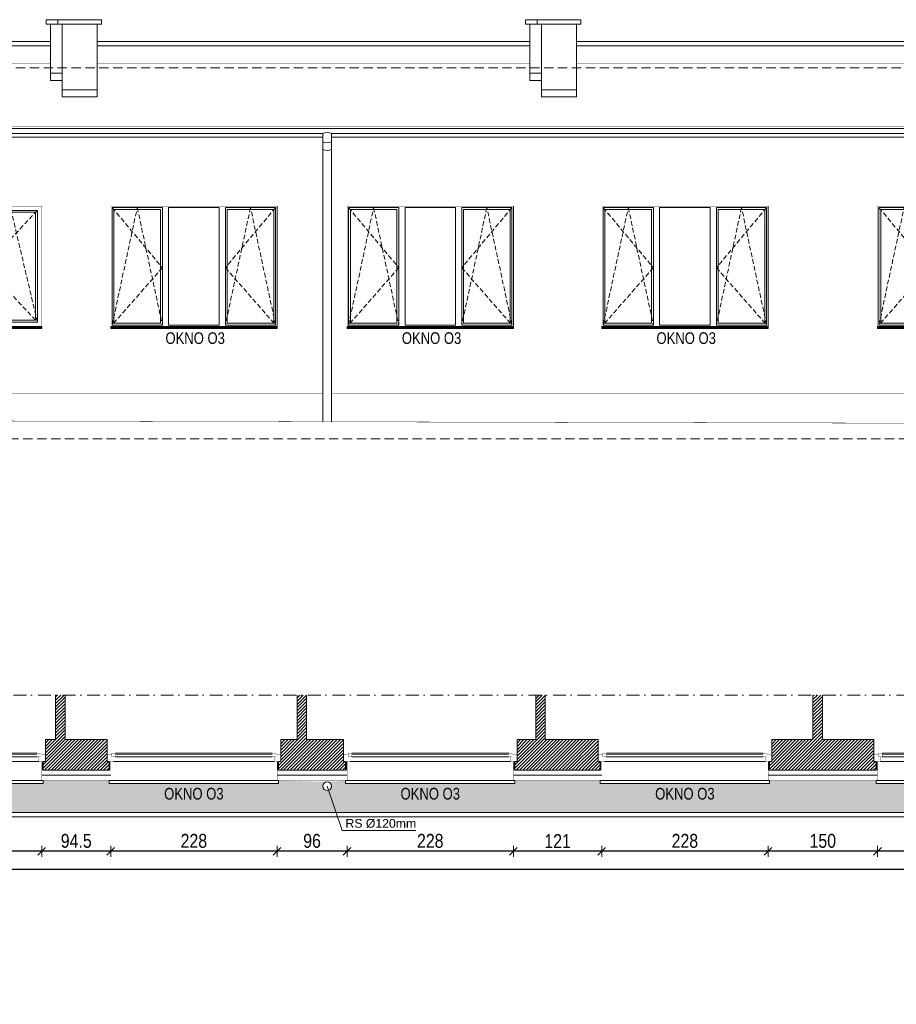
# Model space of a CAD drawing. Header units: millimetres. Extents: x 18880 to 99371, y -5529 to 27899.
# Tile 28 of 158: x 22471 to 23672, y 5982 to 7332. Entities that reach past the tile are written whole.
import ezdxf

# ---------------------------------------------------------------- set-up
doc = ezdxf.new("R2010")
doc.units = ezdxf.units.MM
doc.set_wipeout_variables(frame=1)
doc.linetypes.add('DASHED', pattern=[19.05, 12.7, -6.35])
doc.linetypes.add('Kropki i Kreski', pattern=[335.138881, 176.388884, -88.194442, 0, -70.555556])
for name, color, linetype, lineweight in [('AA_HATCH', 252, 'Continuous', 0), ('AA_IZOLACJA', 251, 'Continuous', 0), ('AA_OPIS', 2, 'Continuous', 0), ('AA_WIDOK', 254, 'Continuous', 0), ('AP wymiary', 40, 'Continuous', 0), ('K_SCIANY', 90, 'Continuous', 20)]:
    doc.layers.add(name, color=color, linetype=linetype, lineweight=lineweight)
doc.layers.add('Okna ArchiCADa', color=7, linetype='Continuous')
doc.styles.add('1', font='ARIALN.TTF')
doc.styles.add('ARIAL', font='arial.ttf')
doc.linetypes.add('STYROPIAN', pattern='A,0.000141,[1,styropian.shx,S=1,R=0,X=0,Y=0],-14.102004', length=14.102145)
doc.dimstyles.new('1_50', dxfattribs={"dimscale": 10, "dimtxt": 1.9, "dimasz": 0.005, "dimexe": 0, "dimexo": 0, "dimgap": 0.45, "dimtad": 1, "dimdec": 4, "dimrnd": 0.5, "dimdsep": 46, "dimtxsty": '1', "dimblk1": 'DIM01', "dimblk2": 'DIM01', "dimsah": 1, "dimcen": 2, "dimdle": 25, "dimse1": 1, "dimse2": 1, "dimclrd": 1, "dimclrt": 2, "dimadec": 0, "dimazin": 0, "dimtfac": 0.66665, "dimtdec": 4, "dimtix": 1, "dimtmove": 0, "dimatfit": 3, "dimldrblk": 'DIM01', "dimfxl": 0, "dimtolj": 1, "dimtzin": 0, "dimarcsym": 0})

# ---------------------------------------------------------------- blocks, each defined once
blk = doc.blocks.new('O1 rozwierane 12_80')
at = {"layer": 'AA_WIDOK', "color": 4}
blk.add_lwpolyline([(1585, 260), (1585, 300), (-1585, 300), (-1585, 260)], dxfattribs=at)
at = {"layer": 'AA_WIDOK', "linetype": 'DASHED', "ltscale": 0.5}
blk.add_lwpolyline([(1585, 260), (-1585, 260)], dxfattribs=at)
at = {"layer": 'AA_WIDOK', "color": 4, "const_width": 3}
for points in [[(-1615, -90), (-1615, 0)], [(1615, 0), (1615, -90)]]:
    blk.add_lwpolyline(points, dxfattribs=at)
at = {"color": 4}
blk.add_wipeout([(-1500, -115), (-1500, -65), (-1525, -65), (-1525, 0), (1525, 0), (1525, -65), (1500, -65), (1500, -115)], dxfattribs=at).dxf.layer = 'AA_WIDOK'
at = {"layer": 'AA_IZOLACJA', "linetype": 'STYROPIAN', "ltscale": 0.2}
for points in [[(-1575, 120), (-1575, 0)], [(1575, 120), (1575, 0)]]:
    blk.add_lwpolyline(points, dxfattribs=at)
at = {"layer": 'AA_WIDOK', "const_width": 3}
for points in [[(-1565, 260), (-1565, 0)], [(1565, 260), (1565, 0)]]:
    blk.add_lwpolyline(points, dxfattribs=at)
at = {"layer": 'AA_WIDOK', "color": 4, "const_width": 3}
for points in [[(-1615, 0), (-1525, 0)], [(-1525, 0), (-1525, -65)], [(1525, -65), (1525, 0)], [(1525, 0), (1615, 0)], [(-1550, -90), (-1615, -90)], [(-1525, -65), (-1550, -65)], [(-1550, -65), (-1550, -90)], [(-1550, -65), (-1500, -65)], [(-1550, -115), (-1550, -65)], [(-1500, -115), (-1550, -115)], [(-1500, -65), (-1500, -115)], [(1500, -80), (-1500, -80)], [(1500, -90), (-1500, -90)], [(1500, -100), (-1500, -100)], [(1500, -115), (1500, -65)], [(1500, -65), (1550, -65)], [(1550, -115), (1500, -115)], [(1550, -65), (1525, -65)], [(1550, -90), (1550, -65)], [(1550, -65), (1550, -115)], [(1615, -90), (1550, -90)]]:
    blk.add_lwpolyline(points, dxfattribs=at)
at = {"layer": 'AA_WIDOK', "color": 4}
for points in [[(-1525, 0), (1525, 0)], [(1500, -65), (-1500, -65)], [(1500, -115), (-1500, -115)], [(1500, -115), (-1500, -115)]]:
    blk.add_lwpolyline(points, dxfattribs=at)
blk = doc.blocks.new('O1 rozwierane 12_74')
at = {"layer": 'AA_WIDOK', "color": 4}
blk.add_lwpolyline([(1160, 260), (1160, 300), (-1160, 300), (-1160, 260)], dxfattribs=at)
at = {"layer": 'AA_WIDOK', "linetype": 'DASHED', "ltscale": 0.5}
blk.add_lwpolyline([(1160, 260), (-1160, 260)], dxfattribs=at)
at = {"layer": 'AA_WIDOK', "color": 4, "const_width": 3}
for points in [[(-1190, -90), (-1190, 0)], [(1190, 0), (1190, -90)]]:
    blk.add_lwpolyline(points, dxfattribs=at)
at = {"color": 4}
blk.add_wipeout([(-1075, -115), (-1075, -65), (-1100, -65), (-1100, 0), (1100, 0), (1100, -65), (1075, -65), (1075, -115)], dxfattribs=at).dxf.layer = 'AA_WIDOK'
at = {"layer": 'AA_IZOLACJA', "linetype": 'STYROPIAN', "ltscale": 0.2}
for points in [[(-1150, 120), (-1150, 0)], [(1150, 120), (1150, 0)]]:
    blk.add_lwpolyline(points, dxfattribs=at)
at = {"layer": 'AA_WIDOK', "const_width": 3}
for points in [[(-1140, 260), (-1140, 0)], [(1140, 260), (1140, 0)]]:
    blk.add_lwpolyline(points, dxfattribs=at)
at = {"layer": 'AA_WIDOK', "color": 4, "const_width": 3}
for points in [[(-1190, 0), (-1100, 0)], [(-1100, 0), (-1100, -65)], [(1100, -65), (1100, 0)], [(1100, 0), (1190, 0)], [(-1125, -90), (-1190, -90)], [(-1100, -65), (-1125, -65)], [(-1125, -65), (-1125, -90)], [(-1125, -65), (-1075, -65)], [(-1125, -115), (-1125, -65)], [(-1075, -115), (-1125, -115)], [(-1075, -65), (-1075, -115)], [(1075, -80), (-1075, -80)], [(1075, -90), (-1075, -90)], [(1075, -100), (-1075, -100)], [(1075, -115), (1075, -65)], [(1075, -65), (1125, -65)], [(1125, -115), (1075, -115)], [(1125, -65), (1100, -65)], [(1125, -90), (1125, -65)], [(1125, -65), (1125, -115)], [(1190, -90), (1125, -90)]]:
    blk.add_lwpolyline(points, dxfattribs=at)
at = {"layer": 'AA_WIDOK', "color": 4}
for points in [[(-1100, 0), (1100, 0)], [(1075, -65), (-1075, -65)], [(1075, -115), (-1075, -115)], [(1075, -115), (-1075, -115)]]:
    blk.add_lwpolyline(points, dxfattribs=at)
blk = doc.blocks.new('ZOL okno O2')
at = {"layer": 'AA_OPIS', "linetype": 'DASHED', "ltscale": 0.5}
for points in [[(22271.1, 7293.8), (22339.9, 7211.3), (22271.1, 7132.8), (22305.5, 7293.8), (22339.9, 7132.8)], [(22495.1, 7293.8), (22426.3, 7211.3), (22495.1, 7132.8), (22460.7, 7293.8), (22426.3, 7132.8)]]:
    blk.add_lwpolyline(points, dxfattribs=at)
at = {"layer": 'AA_WIDOK', "color": 255, "const_width": 0.3}
for points in [[(22269.1, 7130.8), (22269.1, 7295.8)], [(22269.1, 7295.8), (22497.1, 7295.8)], [(22497.1, 7295.8), (22497.1, 7130.8)]]:
    blk.add_lwpolyline(points, dxfattribs=at)
at = {"layer": 'AA_WIDOK'}
for points in [[(22271.1, 7132.8), (22271.1, 7293.8)], [(22271.1, 7293.8), (22339.9, 7293.8)], [(22273.6, 7135.3), (22273.6, 7291.3)], [(22273.6, 7291.3), (22337.4, 7291.3)], [(22337.4, 7291.3), (22337.4, 7135.3)], [(22339.9, 7293.8), (22339.9, 7132.8)], [(22348.5, 7132.8), (22348.5, 7293.8)], [(22348.5, 7293.8), (22417.7, 7293.8)], [(22417.7, 7293.8), (22417.7, 7132.8)], [(22426.3, 7132.8), (22426.3, 7293.8)], [(22426.3, 7293.8), (22495.1, 7293.8)], [(22428.8, 7135.3), (22428.8, 7291.3)], [(22428.8, 7291.3), (22492.6, 7291.3)], [(22492.6, 7291.3), (22492.6, 7135.3)], [(22495.1, 7293.8), (22495.1, 7132.8)], [(22497.1, 7295.8), (22497.1, 7130.2)], [(22339.9, 7132.8), (22271.1, 7132.8)], [(22337.4, 7135.3), (22273.6, 7135.3)], [(22417.7, 7132.8), (22348.5, 7132.8)], [(22495.1, 7132.8), (22426.3, 7132.8)], [(22492.6, 7135.3), (22428.8, 7135.3)], [(22497.1, 7130), (22497.1, 7130.2)]]:
    blk.add_lwpolyline(points, dxfattribs=at)
at = {"layer": 'AA_WIDOK', "color": 4}
for points in [[(22497.1, 7130.8), (22269.1, 7130.8)], [(22269.1, 7128.3), (22269.1, 7130.8)], [(22269.1, 7130.2), (22269.1, 7130)], [(22269.1, 7130), (22497.1, 7130)], [(22269.1, 7128.3), (22497.1, 7128.3)], [(22269.1, 7127.8), (22269.1, 7128.3)], [(22497.1, 7128.3), (22497.1, 7130.8)], [(22497.1, 7127.8), (22497.1, 7128.3)], [(22269.1, 7127.8), (22497.1, 7127.8)]]:
    blk.add_lwpolyline(points, dxfattribs=at)
at = {"layer": 'AA_OPIS', "insert": (22384.9, 7122.8), "char_height": 16, "width": 300, "attachment_point": 2, "style": 'ARIAL'}
blk.add_mtext('{\\W0.8;OKNO O3}', dxfattribs=at)
blk = doc.blocks.new('okno o1a')
at = {"layer": 'AA_OPIS', "linetype": 'DASHED', "ltscale": 0.5}
for points in [[(80, -6), (152, -82.5), (80, -159), (116, -6), (152, -159)], [(307, -6), (235, -82.5), (307, -159), (271, -6), (235, -159)]]:
    blk.add_lwpolyline(points, dxfattribs=at)
at = {"layer": 'AA_WIDOK', "color": 255, "const_width": 0.3}
for points in [[(0, -165.6), (0, 0)], [(0, 0), (313, 0)], [(313, 0), (313, -165.6)]]:
    blk.add_lwpolyline(points, dxfattribs=at)
at = {"layer": 'AA_WIDOK'}
for points in [[(6, -159), (6, -6)], [(6, -6), (71, -6)], [(71, -6), (71, -159)], [(80, -159), (80, -6)], [(80, -6), (152, -6)], [(82.5, -156.5), (82.5, -8.5)], [(82.5, -8.5), (149.5, -8.5)], [(149.5, -8.5), (149.5, -156.5)], [(152, -6), (152, -159)], [(161, -159), (161, -6)], [(161, -6), (226, -6)], [(226, -6), (226, -159)], [(235, -159), (235, -6)], [(235, -6), (307, -6)], [(237.5, -156.5), (237.5, -8.5)], [(237.5, -8.5), (304.5, -8.5)], [(304.5, -8.5), (304.5, -156.5)], [(307, -6), (307, -159)], [(71, -159), (6, -159)], [(152, -159), (80, -159)], [(149.5, -156.5), (82.5, -156.5)], [(226, -159), (161, -159)], [(307, -159), (235, -159)], [(304.5, -156.5), (237.5, -156.5)]]:
    blk.add_lwpolyline(points, dxfattribs=at)
at = {"layer": 'AA_WIDOK', "color": 4}
for points in [[(313, -165), (0, -165)], [(0, -165.6), (0, -165.8)], [(0, -165.8), (313, -165.8)], [(0, -167.5), (0, -165.8)], [(0, -167.5), (313, -167.5)], [(0, -168), (0, -167.5)], [(0, -168), (313, -168)], [(313, -165.8), (313, -165.6)], [(313, -167.5), (313, -165.8)], [(313, -168), (313, -167.5)]]:
    blk.add_lwpolyline(points, dxfattribs=at)
at = {"layer": 'AA_OPIS', "insert": (158.3, -173.1), "char_height": 16, "width": 300, "attachment_point": 2, "style": 'ARIAL'}
blk.add_mtext('{\\W0.8;OKNO O2}', dxfattribs=at)
blk = doc.blocks.new('DIM01')
at = {"color": 2}
blk.add_line((-106, -106), (106, 106), dxfattribs=at)
blk.add_line((0, -150), (0, 150))
blk = doc.blocks.new('*D673')
at = {"layer": 'AP wymiary', "color": 1, "lineweight": -2, "transparency": 16777216}
blk.add_line((23874.4, 6191.8), (23646.5, 6191.8), dxfattribs=at)
at = {"layer": 'Defpoints', "color": 0, "transparency": 16777216}
for p in [(23646.4, 6296), (23874.4, 6296), (23646.4, 6191.8)]:
    blk.add_point(p, dxfattribs=at)
at = {"layer": 'AP wymiary', "color": 1, "lineweight": -2, "transparency": 16777216, "xscale": 0.05, "yscale": 0.05, "zscale": 0.05, "rotation": 180}
blk.add_blockref('DIM01', (23646.4, 6191.8), dxfattribs=at)
at = {"layer": 'AP wymiary', "color": 1, "lineweight": -2, "transparency": 16777216, "xscale": 0.05, "yscale": 0.05, "zscale": 0.05}
blk.add_blockref('DIM01', (23874.4, 6191.8), dxfattribs=at)
at = {"layer": 'AP wymiary', "color": 2, "transparency": 16777216, "insert": (23760.4, 6206), "char_height": 19, "attachment_point": 5, "style": '1'}
blk.add_mtext('\\A1;228', dxfattribs=at)
blk = doc.blocks.new('*D674')
at = {"layer": 'AP wymiary', "color": 1, "lineweight": -2, "transparency": 16777216}
blk.add_line((23646.4, 6191.8), (23496.5, 6191.8), dxfattribs=at)
at = {"layer": 'Defpoints', "color": 0, "transparency": 16777216}
for p in [(23496.4, 6296), (23646.4, 6296), (23496.4, 6191.8)]:
    blk.add_point(p, dxfattribs=at)
at = {"layer": 'AP wymiary', "color": 1, "lineweight": -2, "transparency": 16777216, "xscale": 0.05, "yscale": 0.05, "zscale": 0.05, "rotation": 180}
blk.add_blockref('DIM01', (23496.4, 6191.8), dxfattribs=at)
at = {"layer": 'AP wymiary', "color": 1, "lineweight": -2, "transparency": 16777216, "xscale": 0.05, "yscale": 0.05, "zscale": 0.05}
blk.add_blockref('DIM01', (23646.4, 6191.8), dxfattribs=at)
at = {"layer": 'AP wymiary', "color": 2, "transparency": 16777216, "insert": (23571.4, 6206), "char_height": 19, "attachment_point": 5, "style": '1'}
blk.add_mtext('\\A1;150', dxfattribs=at)
blk = doc.blocks.new('*D675')
at = {"layer": 'AP wymiary', "color": 1, "lineweight": -2, "transparency": 16777216}
blk.add_line((23496.4, 6191.8), (23268.5, 6191.8), dxfattribs=at)
at = {"layer": 'Defpoints', "color": 0, "transparency": 16777216}
for p in [(23268.4, 6297.3), (23496.4, 6296), (23268.4, 6191.8)]:
    blk.add_point(p, dxfattribs=at)
at = {"layer": 'AP wymiary', "color": 1, "lineweight": -2, "transparency": 16777216, "xscale": 0.05, "yscale": 0.05, "zscale": 0.05, "rotation": 180}
blk.add_blockref('DIM01', (23268.4, 6191.8), dxfattribs=at)
at = {"layer": 'AP wymiary', "color": 1, "lineweight": -2, "transparency": 16777216, "xscale": 0.05, "yscale": 0.05, "zscale": 0.05}
blk.add_blockref('DIM01', (23496.4, 6191.8), dxfattribs=at)
at = {"layer": 'AP wymiary', "color": 2, "transparency": 16777216, "insert": (23382.4, 6206), "char_height": 19, "attachment_point": 5, "style": '1'}
blk.add_mtext('\\A1;228', dxfattribs=at)
blk = doc.blocks.new('*D676')
at = {"layer": 'AP wymiary', "color": 1, "lineweight": -2, "transparency": 16777216}
blk.add_line((23268.4, 6191.8), (23147.5, 6191.8), dxfattribs=at)
at = {"layer": 'Defpoints', "color": 0, "transparency": 16777216}
for p in [(23147.4, 6298.4), (23268.4, 6297.3), (23147.4, 6191.8)]:
    blk.add_point(p, dxfattribs=at)
at = {"layer": 'AP wymiary', "color": 1, "lineweight": -2, "transparency": 16777216, "xscale": 0.05, "yscale": 0.05, "zscale": 0.05, "rotation": 180}
blk.add_blockref('DIM01', (23147.4, 6191.8), dxfattribs=at)
at = {"layer": 'AP wymiary', "color": 1, "lineweight": -2, "transparency": 16777216, "xscale": 0.05, "yscale": 0.05, "zscale": 0.05}
blk.add_blockref('DIM01', (23268.4, 6191.8), dxfattribs=at)
at = {"layer": 'AP wymiary', "color": 2, "transparency": 16777216, "insert": (23207.9, 6205.8), "char_height": 19, "attachment_point": 5, "style": '1'}
blk.add_mtext('\\A1;121', dxfattribs=at)
blk = doc.blocks.new('*D677')
at = {"layer": 'AP wymiary', "color": 1, "lineweight": -2, "transparency": 16777216}
blk.add_line((23147.4, 6191.8), (22919.5, 6191.8), dxfattribs=at)
at = {"layer": 'Defpoints', "color": 0, "transparency": 16777216}
for p in [(22919.4, 6292.8), (23147.4, 6298.4), (22919.4, 6191.8)]:
    blk.add_point(p, dxfattribs=at)
at = {"layer": 'AP wymiary', "color": 1, "lineweight": -2, "transparency": 16777216, "xscale": 0.05, "yscale": 0.05, "zscale": 0.05, "rotation": 180}
blk.add_blockref('DIM01', (22919.4, 6191.8), dxfattribs=at)
at = {"layer": 'AP wymiary', "color": 1, "lineweight": -2, "transparency": 16777216, "xscale": 0.05, "yscale": 0.05, "zscale": 0.05}
blk.add_blockref('DIM01', (23147.4, 6191.8), dxfattribs=at)
at = {"layer": 'AP wymiary', "color": 2, "transparency": 16777216, "insert": (23033.4, 6206), "char_height": 19, "attachment_point": 5, "style": '1'}
blk.add_mtext('\\A1;228', dxfattribs=at)
blk = doc.blocks.new('*D678')
at = {"layer": 'AP wymiary', "color": 1, "lineweight": -2, "transparency": 16777216}
blk.add_line((22919.4, 6191.8), (22823.5, 6191.8), dxfattribs=at)
at = {"layer": 'Defpoints', "color": 0, "transparency": 16777216}
for p in [(22823.4, 6294.1), (22919.4, 6292.8), (22823.4, 6191.8)]:
    blk.add_point(p, dxfattribs=at)
at = {"layer": 'AP wymiary', "color": 1, "lineweight": -2, "transparency": 16777216, "xscale": 0.05, "yscale": 0.05, "zscale": 0.05, "rotation": 180}
blk.add_blockref('DIM01', (22823.4, 6191.8), dxfattribs=at)
at = {"layer": 'AP wymiary', "color": 1, "lineweight": -2, "transparency": 16777216, "xscale": 0.05, "yscale": 0.05, "zscale": 0.05}
blk.add_blockref('DIM01', (22919.4, 6191.8), dxfattribs=at)
at = {"layer": 'AP wymiary', "color": 2, "transparency": 16777216, "insert": (22871.4, 6206), "char_height": 19, "attachment_point": 5, "style": '1'}
blk.add_mtext('\\A1;96', dxfattribs=at)
blk = doc.blocks.new('*D679')
at = {"layer": 'AP wymiary', "color": 1, "lineweight": -2, "transparency": 16777216}
blk.add_line((22823.4, 6191.8), (22595.5, 6191.8), dxfattribs=at)
at = {"layer": 'Defpoints', "color": 0, "transparency": 16777216}
for p in [(22595.4, 6293.7), (22823.4, 6294.1), (22595.4, 6191.8)]:
    blk.add_point(p, dxfattribs=at)
at = {"layer": 'AP wymiary', "color": 1, "lineweight": -2, "transparency": 16777216, "xscale": 0.05, "yscale": 0.05, "zscale": 0.05, "rotation": 180}
blk.add_blockref('DIM01', (22595.4, 6191.8), dxfattribs=at)
at = {"layer": 'AP wymiary', "color": 1, "lineweight": -2, "transparency": 16777216, "xscale": 0.05, "yscale": 0.05, "zscale": 0.05}
blk.add_blockref('DIM01', (22823.4, 6191.8), dxfattribs=at)
at = {"layer": 'AP wymiary', "color": 2, "transparency": 16777216, "insert": (22709.4, 6206), "char_height": 19, "attachment_point": 5, "style": '1'}
blk.add_mtext('\\A1;228', dxfattribs=at)
blk = doc.blocks.new('*D680')
at = {"layer": 'AP wymiary', "color": 1, "lineweight": -2, "transparency": 16777216}
blk.add_line((22595.4, 6191.8), (22501, 6191.8), dxfattribs=at)
at = {"layer": 'Defpoints', "color": 0, "transparency": 16777216}
for p in [(22500.9, 6293.4), (22595.4, 6293.7), (22500.9, 6191.8)]:
    blk.add_point(p, dxfattribs=at)
at = {"layer": 'AP wymiary', "color": 1, "lineweight": -2, "transparency": 16777216, "xscale": 0.05, "yscale": 0.05, "zscale": 0.05, "rotation": 180}
blk.add_blockref('DIM01', (22500.9, 6191.8), dxfattribs=at)
at = {"layer": 'AP wymiary', "color": 1, "lineweight": -2, "transparency": 16777216, "xscale": 0.05, "yscale": 0.05, "zscale": 0.05}
blk.add_blockref('DIM01', (22595.4, 6191.8), dxfattribs=at)
at = {"layer": 'AP wymiary', "color": 2, "transparency": 16777216, "insert": (22548.2, 6206), "char_height": 19, "attachment_point": 5, "style": '1'}
blk.add_mtext('\\A1;94.5', dxfattribs=at)
blk = doc.blocks.new('*D681')
at = {"layer": 'AP wymiary', "color": 1, "lineweight": -2, "transparency": 16777216}
blk.add_line((22500.9, 6191.8), (22188, 6191.8), dxfattribs=at)
at = {"layer": 'Defpoints', "color": 0, "transparency": 16777216}
for p in [(22187.9, 6293.5), (22500.9, 6293.4), (22187.9, 6191.8)]:
    blk.add_point(p, dxfattribs=at)
at = {"layer": 'AP wymiary', "color": 1, "lineweight": -2, "transparency": 16777216, "xscale": 0.05, "yscale": 0.05, "zscale": 0.05, "rotation": 180}
blk.add_blockref('DIM01', (22187.9, 6191.8), dxfattribs=at)
at = {"layer": 'AP wymiary', "color": 1, "lineweight": -2, "transparency": 16777216, "xscale": 0.05, "yscale": 0.05, "zscale": 0.05}
blk.add_blockref('DIM01', (22500.9, 6191.8), dxfattribs=at)
at = {"layer": 'AP wymiary', "color": 2, "transparency": 16777216, "insert": (22344.4, 6206), "char_height": 19, "attachment_point": 5, "style": '1'}
blk.add_mtext('\\A1;313', dxfattribs=at)
blk = doc.blocks.new('*D698')
at = {"layer": 'AP wymiary', "color": 1, "lineweight": -2, "transparency": 16777216}
blk.add_line((19281, 6167.3), (24254.9, 6167.3), dxfattribs=at)
at = {"layer": 'Defpoints', "color": 0, "transparency": 16777216}
for p in [(24254.9, 6217.7), (19280.9, 6171.2), (24254.9, 6167.3)]:
    blk.add_point(p, dxfattribs=at)
at = {"layer": 'AP wymiary', "color": 1, "lineweight": -2, "transparency": 16777216, "xscale": 0.05, "yscale": 0.05, "zscale": 0.05, "rotation": 180}
blk.add_blockref('DIM01', (19280.9, 6167.3), dxfattribs=at)
at = {"layer": 'AP wymiary', "color": 1, "lineweight": -2, "transparency": 16777216, "xscale": 0.05, "yscale": 0.05, "zscale": 0.05}
blk.add_blockref('DIM01', (24254.9, 6167.3), dxfattribs=at)
at = {"layer": 'AP wymiary', "color": 2, "transparency": 16777216, "insert": (21767.9, 6181.5), "char_height": 19, "attachment_point": 5, "style": '1'}
blk.add_mtext('\\A1;4974', dxfattribs=at)

msp = doc.modelspace()

# ---------------------------------------------------------------- hatches: boundary and pattern name
at = {"layer": 'AA_HATCH'}
h = msp.add_hatch(dxfattribs=at)
h.set_pattern_fill('ANSI31', color=256)
h.set_pattern_definition([(45, (-97.541, 354.6473), (-2.24506403, 2.24506403), [])])
h.paths.add_polyline_path([(19266.93442, 6214.95839), (19266.93442, 6223.95839), (19254.93442, 6223.95839), (19254.93442, 6220.95839), (19245.93442, 6220.95839), (19238.93442, 6220.95839), (19238.93442, 6214.95839), (19160.57867, 6214.95839), (19160.57867, 6184.95839), (19238.93442, 6184.95839), (19238.93442, 6162.95839), (19245.93442, 6162.95839), (19254.93442, 6162.95839), (19254.93442, 6159.95839), (19266.93442, 6159.95839), (19266.93442, 6184.95839)])
h.paths.add_polyline_path([(19266.93442, 6602.95839), (19266.93442, 6608.95839), (19255.43442, 6608.95839), (19238.93442, 6608.95839), (19160.57867, 6608.95839), (19160.57867, 6592.95839), (19238.93442, 6592.95839), (19238.93442, 6300.95839), (19245.93442, 6300.95839), (19254.93442, 6300.95839), (19254.93442, 6302.95839), (19266.93442, 6302.95839), (19306.69925, 6302.95839), (19306.69925, 6344.95839), (19266.93442, 6344.95839), (19266.93442, 6583.95839), (19266.93442, 6595.95839)])
h.paths.add_polyline_path([(19602.93442, 6671.49702), (19560.93442, 6671.49702), (19560.93442, 6302.95839), (19614.93442, 6302.95839), (19614.93442, 6314.95839), (19611.93442, 6314.95839), (19611.93442, 6323.95839), (19611.93442, 6344.95839), (19602.93442, 6344.95839)])
h.paths.add_polyline_path([(20052.43442, 6344.95839), (20015.93442, 6344.95839), (20015.93442, 6406.09797), (19985.93442, 6406.09797), (19985.93442, 6344.95839), (19934.93442, 6344.95839), (19934.93442, 6323.95839), (19934.93442, 6314.95839), (19931.93442, 6314.95839), (19931.93442, 6302.95839), (20055.43442, 6302.95839), (20055.43442, 6314.95839), (20052.43442, 6314.95839), (20052.43442, 6323.95839)])
h.paths.add_polyline_path([(20378.93442, 6344.95839), (20330.93442, 6344.95839), (20330.93442, 6406.09797), (20317.93442, 6406.09797), (20317.93442, 6344.95839), (20290.43442, 6344.95839), (20290.43442, 6323.95839), (20290.43442, 6314.95839), (20287.43442, 6314.95839), (20287.43442, 6302.95839), (20381.93442, 6302.95839), (20381.93442, 6314.95839), (20378.93442, 6314.95839), (20378.93442, 6323.95839)])
h.paths.add_polyline_path([(20740.93442, 6344.95839), (20732.93442, 6344.95839), (20732.93442, 6406.09797), (20719.93442, 6406.09797), (20719.93442, 6344.95839), (20701.93442, 6344.95839), (20701.93442, 6323.95839), (20701.93442, 6314.95839), (20698.93442, 6314.95839), (20698.93442, 6302.95839), (20743.93442, 6302.95839), (20743.93442, 6314.95839), (20740.93442, 6314.95839), (20740.93442, 6323.95839)])
h.paths.add_polyline_path([(21154.93442, 6323.95839), (21154.93442, 6344.95839), (21138.93442, 6344.95839), (21138.93442, 6406.09797), (21125.93442, 6406.09797), (21125.93442, 6344.95839), (21063.93442, 6344.95839), (21063.93442, 6323.95839), (21063.93442, 6314.95839), (21060.93442, 6314.95839), (21060.93442, 6302.95839), (21157.93442, 6302.95839), (21157.93442, 6314.95839), (21154.93442, 6314.95839)])
h.paths.add_polyline_path([(21713.93442, 6314.95839), (21710.93442, 6314.95839), (21710.93442, 6323.95839), (21710.93442, 6344.95839), (21563.93442, 6344.95839), (21563.93442, 6406.09797), (21536.93442, 6406.09797), (21536.93442, 6344.95839), (21477.93442, 6344.95839), (21477.93442, 6323.95839), (21477.93442, 6314.95839), (21474.93442, 6314.95839), (21474.93442, 6302.95839), (21713.93442, 6302.95839)])
h.paths.add_polyline_path([(22182.93442, 6323.95839), (22182.93442, 6344.95839), (22126.93442, 6344.95839), (22126.93442, 6406.09797), (22113.93442, 6406.09797), (22113.93442, 6344.95839), (22094.93442, 6344.95839), (22094.93442, 6323.95839), (22094.93442, 6314.95839), (22091.93442, 6314.95839), (22091.93442, 6302.95839), (22185.93442, 6302.95839), (22185.93442, 6314.95839), (22182.93442, 6314.95839)])
h.paths.add_polyline_path([(22590.43442, 6323.95839), (22590.43442, 6344.95839), (22532.93442, 6344.95839), (22532.93442, 6406.09797), (22519.93442, 6406.09797), (22519.93442, 6344.95839), (22505.93442, 6344.95839), (22505.93442, 6323.95839), (22505.93442, 6314.95839), (22502.93442, 6314.95839), (22502.93442, 6302.95839), (22593.43442, 6302.95839), (22593.43442, 6314.95839), (22590.43442, 6314.95839)])
h.paths.add_polyline_path([(22914.43442, 6344.95839), (22863.93442, 6344.95839), (22863.93442, 6406.09797), (22850.93442, 6406.09797), (22850.93442, 6344.95839), (22828.43442, 6344.95839), (22828.43442, 6323.95839), (22828.43442, 6314.95839), (22825.43442, 6314.95839), (22825.43442, 6302.95839), (22917.43442, 6302.95839), (22917.43442, 6314.95839), (22914.43442, 6314.95839), (22914.43442, 6323.95839)])
h.paths.add_polyline_path([(23263.43442, 6323.95839), (23263.43442, 6344.95839), (23190.93442, 6344.95839), (23190.93442, 6406.09797), (23177.93442, 6406.09797), (23177.93442, 6344.95839), (23152.43442, 6344.95839), (23152.43442, 6323.95839), (23152.43442, 6314.95839), (23149.43442, 6314.95839), (23149.43442, 6302.95839), (23266.43442, 6302.95839), (23266.43442, 6314.95839), (23263.43442, 6314.95839)])
h.paths.add_polyline_path([(23641.43442, 6323.95839), (23641.43442, 6344.95839), (23570.93442, 6344.95839), (23570.93442, 6406.09797), (23557.93442, 6406.09797), (23557.93442, 6344.95839), (23501.43442, 6344.95839), (23501.43442, 6323.95839), (23501.43442, 6314.95839), (23498.43442, 6314.95839), (23498.43442, 6302.95839), (23644.43442, 6302.95839), (23644.43442, 6314.95839), (23641.43442, 6314.95839)])

# ---------------------------------------------------------------- linework, layer by layer
for points in [[(19833.42438, 6244.95839), (24210.93442, 6244.95839), (24210.93442, 6158.67273)], [(19834.90747, 6238.95839), (24204.93442, 6238.95839), (24204.93442, 6158.67273)]]:
    msp.add_lwpolyline(points, dxfattribs=at)
at = {"layer": 'AA_WIDOK'}
for points in [[(22522.93442, 7326.04582), (22506.93442, 7326.04582), (22506.93442, 7332.04582), (22522.93442, 7332.04582)], [(22522.93442, 7326.04582), (22582.93442, 7326.04582), (22582.93442, 7332.04582), (22522.93442, 7332.04582)], [(23179.93442, 7326.04582), (23163.93442, 7326.04582), (23163.93442, 7332.04582), (23179.93442, 7332.04582)], [(23179.93442, 7326.04582), (23239.93442, 7326.04582), (23239.93442, 7332.04582), (23179.93442, 7332.04582)]]:
    msp.add_lwpolyline(points, close=True, dxfattribs=at)
for points in [[(22512.93442, 7248.76045), (22512.93442, 7326.04582)], [(22528.93442, 7226.08305), (22528.93442, 7326.04582)], [(22576.93442, 7226.08305), (22576.93442, 7326.04582)], [(23169.93442, 7248.76045), (23169.93442, 7326.04582)], [(23185.93442, 7226.08305), (23185.93442, 7326.04582)], [(23233.93442, 7226.08305), (23233.93442, 7326.04582)], [(22512.93442, 7258.76045), (22528.93442, 7258.76045)], [(23169.93442, 7258.76045), (23185.93442, 7258.76045)], [(22512.93442, 7248.76045), (22528.93442, 7248.76045)], [(23169.93442, 7248.76045), (23185.93442, 7248.76045)], [(22576.93442, 7236.08305), (22528.93442, 7236.08305)], [(22576.93442, 7226.08305), (22528.93442, 7226.08305)], [(23233.93442, 7236.08305), (23185.93442, 7236.08305)], [(23233.93442, 7226.08305), (23185.93442, 7226.08305)], [(21610.55122, 7171.09847), (22886.07079, 7171.09847)], [(22886.07079, 7171.00277), (22507.93038, 7171.00277)], [(22898.07079, 7171.09847), (24202.10121, 7171.09847)], [(24202.10121, 7171.00277), (22898.07079, 7171.00277)]]:
    msp.add_lwpolyline(points, dxfattribs=at)
at = {"layer": 'AA_WIDOK', "color": 4}
for points in [[(21633.93442, 7302.01777), (22512.93442, 7302.01777)], [(22512.93442, 7296.01777), (21633.93442, 7296.01777)], [(22576.93442, 7302.01777), (23169.93442, 7302.01777)], [(23169.93442, 7296.01777), (22576.93442, 7296.01777)], [(23233.93442, 7302.01777), (23891.93442, 7302.01777)], [(23891.93442, 7296.01777), (23233.93442, 7296.01777)], [(24241.38181, 7183.01777), (19301.93442, 7183.01777)], [(22886.07079, 7176.01777), (21610.55122, 7176.01777)], [(22886.07079, 7176.01777), (22886.07079, 6780.75608)], [(24202.10121, 7176.01777), (22898.07079, 7176.01777)], [(22898.07079, 7176.01777), (22898.07079, 6780.72719)]]:
    msp.add_lwpolyline(points, dxfattribs=at)
at = {"layer": 'AA_WIDOK', "color": 8, "linetype": 'DASHED'}
for points in [[(24268.93442, 7276.01777), (24268.93442, 7266.01777), (19159.74106, 7266.01777)], [(19560.93442, 6788.75031), (19560.93442, 6757.45538), (24256.93442, 6757.41944)]]:
    msp.add_lwpolyline(points, dxfattribs=at)
at = {"layer": 'AA_WIDOK', "color": 9, "const_width": 0.3}
for points in [[(22512.93442, 7272.01777), (21633.93442, 7272.01777)], [(23169.93442, 7272.01777), (22576.93442, 7272.01777)], [(23891.93442, 7272.01777), (23233.93442, 7272.01777)], [(21563.93442, 7207.31238), (24235.93442, 7207.31238)], [(19287.73824, 7186.06569), (24240.06073, 7186.06569)]]:
    msp.add_lwpolyline(points, dxfattribs=at)
at = {"layer": 'AA_WIDOK', "color": 4}
for points in [[(22898.07079, 7176.01777, 0.2262302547), (22886.07079, 7176.01777, -1)], [(22898.07079, 7164.68356, -0.2262302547), (22886.07079, 7164.68356, 1)], [(22898.07079, 7154.00441, -0.2262302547), (22886.07079, 7154.00441, 1)]]:
    msp.add_lwpolyline(points, format="xyb", dxfattribs=at)
at = {"layer": 'AA_WIDOK', "const_width": 0.5}
for points in [[(22886.07079, 6818.95538), (21610.55122, 6818.95538)], [(24202.10121, 6818.95538), (22898.07079, 6818.95538)]]:
    msp.add_lwpolyline(points, dxfattribs=at)
at = {"layer": 'AA_WIDOK', "color": 3, "const_width": 0.5}
msp.add_lwpolyline([(19565.86693, 6788.75031), (24256.93442, 6777.45538)], dxfattribs=at)
at = {"layer": 'AA_WIDOK', "color": 4}
msp.add_circle((22892.07079, 6280.95839), 6, dxfattribs=at)
at = {"layer": 'K_SCIANY'}
for points in [[(22519.93442, 6406.09797), (22519.93442, 6344.95839), (22505.93442, 6344.95839), (22505.93442, 6323.95839), (22505.93442, 6314.95839), (22502.93442, 6314.95839), (22502.93442, 6302.95839), (22593.43442, 6302.95839), (22593.43442, 6314.95839), (22590.43442, 6314.95839), (22590.43442, 6323.95839), (22590.43442, 6344.95839), (22532.93442, 6344.95839), (22532.93442, 6406.09797)], [(22850.93442, 6406.09797), (22850.93442, 6344.95839), (22828.43442, 6344.95839), (22828.43442, 6323.95839), (22828.43442, 6314.95839), (22825.43442, 6314.95839), (22825.43442, 6302.95839), (22917.43442, 6302.95839), (22917.43442, 6314.95839), (22914.43442, 6314.95839), (22914.43442, 6323.95839), (22914.43442, 6344.95839), (22863.93442, 6344.95839), (22863.93442, 6406.09797)], [(23177.93442, 6406.09797), (23177.93442, 6344.95839), (23152.43442, 6344.95839), (23152.43442, 6323.95839), (23152.43442, 6314.95839), (23149.43442, 6314.95839), (23149.43442, 6302.95839), (23266.43442, 6302.95839), (23266.43442, 6314.95839), (23263.43442, 6314.95839), (23263.43442, 6323.95839), (23263.43442, 6344.95839), (23190.93442, 6344.95839), (23190.93442, 6406.09797)], [(23557.93442, 6406.09797), (23557.93442, 6344.95839), (23501.43442, 6344.95839), (23501.43442, 6323.95839), (23501.43442, 6314.95839), (23498.43442, 6314.95839), (23498.43442, 6302.95839), (23644.43442, 6302.95839), (23644.43442, 6314.95839), (23641.43442, 6314.95839), (23641.43442, 6323.95839), (23641.43442, 6344.95839), (23570.93442, 6344.95839), (23570.93442, 6406.09797)]]:
    msp.add_lwpolyline(points, dxfattribs=at)

# ---------------------------------------------------------------- block references
for p in [(326.30309, -219.37679), (650.30309, -219.37679), (999.30309, -219.37679), (1377.30309, -219.37679)]:
    msp.add_blockref('ZOL okno O2', p)
at = {"layer": 'AA_HATCH'}
msp.add_blockref('okno o1a', (22187.93442, 7076.45538), dxfattribs=at)

# ---------------------------------------------------------------- texts
at = {"layer": 'AA_OPIS', "insert": (22917.22315, 6236.11025), "char_height": 12, "width": 1647.7118816, "attachment_point": 1, "style": 'ARIAL'}
msp.add_mtext('RS %%C120mm', dxfattribs=at)

# ---------------------------------------------------------------- dimensions: what is measured, and where the dimension line sits
at = {"layer": 'AP wymiary'}
dim = msp.add_linear_dim(base=(24254.93442, 6167.28035), p1=(19280.93442, 6171.15293), p2=(24254.93442, 6217.73211), dimstyle='1_50', dxfattribs=at)
dim.commit()
dim.dimension.update_dxf_attribs({"geometry": '*D698', "text_midpoint": (21767.93442, 6181.48124)})

# ---------------------------------------------------------------- next in the draw order: block references
at = {"layer": 'Okna ArchiCADa', "linetype": 'Continuous', "xscale": 0.1, "yscale": 0.1, "zscale": 0.1, "rotation": 180}
for name, p in [('O1 rozwierane 12_80', (22344.43442, 6314.95839)), ('O1 rozwierane 12_74', (22709.43442, 6314.95839)), ('O1 rozwierane 12_74', (23033.43442, 6314.95839)), ('O1 rozwierane 12_74', (23382.43442, 6314.95839)), ('O1 rozwierane 12_74', (23760.43442, 6314.95839))]:
    msp.add_blockref(name, p, dxfattribs=at)

# ---------------------------------------------------------------- next in the draw order: hatches: boundary and pattern name
at = {"layer": 'AA_HATCH'}
h = msp.add_hatch(dxfattribs=at)
h.set_pattern_fill('AR-CONC', color=256, scale=0.1)
h.set_pattern_definition([(50, (-97.541, 354.647), (18.218467, -1.593909), [1.905, -20.955]), (355, (-97.541, 354.647), (-3.524342, 19.105685), [1.524, -16.764058]), (100.451445, (-96.023, 354.514), (14.694125, 17.511775), [1.619001, -17.809024]), (46.1842, (-97.54, 359.727), (27.107904, -4.204233), [2.8575, -31.4325]), (96.63556, (-95.282, 359.377), (23.740413, 24.742612), [2.428502, -26.71356]), (351.18415, (-97.54, 359.727), (23.740413, 24.742612), [2.285997, -25.145973]), (21, (-95.001, 358.457), (15.161439, -10.22652), [1.905, -20.955]), (326, (-95.001, 358.457), (6.180203, 18.418797), [1.524, -16.764]), (71.451445, (-93.738, 357.605), (21.341642, 8.192277), [1.619001, -17.808994]), (37.5, (-97.541, 354.647), (0.3088603, 8.4555039), [0, -16.5608, 0, -17.018, 0, -16.8275]), (7.5, (-97.541, 354.647), (6.6819663, 10.0180575), [0, -9.7028, 0, -16.1798, 0, -6.4135]), (327.5, (-103.205, 354.647), (13.5590595, -0.5728744), [0, -6.35, 0, -19.812, 0, -26.289]), (317.5, (-105.745, 354.647), (14.812918, 2.542649), [0, -8.255, 0, -13.1572, 0, -18.669])])
h.paths.add_polyline_path([(20346.12068, 6275.27324, -0.5130675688), (20338.2026, 6280.95839, -0.4142135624), (20344.2026, 6286.95839), (20287.43442, 6288.89033), (20287.43442, 6284.95839), (20055.43442, 6284.95839), (20055.43442, 6288.95839), (19931.93442, 6288.95839), (19931.93442, 6284.95839), (19828.90365, 6284.95839, 0.0563298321), (19833.42438, 6244.95839), (20356.34842, 6244.95839)])
h.paths.add_polyline_path([(21606.4693, 6275.27324, -0.5130675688), (21598.55122, 6280.95839, -0.4142135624), (21604.55122, 6286.95839), (21474.93442, 6288.928), (21474.93442, 6284.95839), (21157.93442, 6284.95839), (21157.93442, 6288.95839), (21060.93442, 6288.95839), (21060.93442, 6284.95839), (20743.93442, 6284.95839), (20743.93442, 6288.95839), (20698.93442, 6288.95839), (20698.93442, 6284.95839), (20381.93442, 6284.95839), (20381.93442, 6288.95839), (20344.2026, 6286.95839, -0.4142135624), (20350.2026, 6280.95839, -0.3218180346), (20346.12068, 6275.27324), (20356.34842, 6244.95839), (21616.69704, 6244.95839)])
h.paths.add_polyline_path([(22893.98886, 6275.27324, -0.5130675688), (22886.07079, 6280.95839, -0.4142135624), (22892.07079, 6286.95839), (22825.43442, 6288.90011), (22825.43442, 6284.95839), (22593.43442, 6284.95839), (22593.43442, 6288.95839), (22502.93442, 6288.95839), (22502.93442, 6284.95839), (22185.93442, 6284.95839), (22185.93442, 6288.95839), (22091.93442, 6288.95839), (22091.93442, 6284.95839), (21713.93442, 6284.95839), (21713.93442, 6288.95839), (21604.55122, 6286.95839, -0.4142135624), (21610.55122, 6280.95839, -0.3218180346), (21606.4693, 6275.27324), (21616.69704, 6244.95839), (22904.2166, 6244.95839)])
h.paths.add_polyline_path([(24206.18314, 6275.27324, -0.3218180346), (24202.10121, 6280.95839, -0.4142135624), (24208.10121, 6286.95839), (24193.43442, 6288.71839), (24193.43442, 6284.95839), (23961.43442, 6284.95839), (23961.43442, 6288.95839), (23876.43442, 6288.95839), (23876.43442, 6284.95839), (23644.43442, 6284.95839), (23644.43442, 6288.95839), (23498.43442, 6288.95839), (23498.43442, 6284.95839), (23266.43442, 6284.95839), (23266.43442, 6288.95839), (23149.43442, 6288.95839), (23149.43442, 6284.95839), (22917.43442, 6284.95839), (22917.43442, 6288.95839), (22892.07079, 6286.95839, -0.4142135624), (22898.07079, 6280.95839, -0.3218180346), (22893.98886, 6275.27324), (22904.2166, 6244.95839), (24195.9554, 6244.95839)])
h.paths.add_polyline_path([(24254.93442, 6288.95839), (24208.10121, 6286.95839, -0.4142135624), (24214.10121, 6280.95839, -0.5130675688), (24206.18314, 6275.27324), (24195.9554, 6244.95839), (24210.93442, 6244.95839), (24210.93442, 6158.67273), (24250.93442, 6158.67273), (24250.93442, 6210.45839), (24254.93442, 6210.45839)])
h.paths.add_polyline_path([(20126.66825, 6253.72632), (20216.1482, 6253.72632), (20216.1482, 6286.69767), (20126.66825, 6286.69767)], flags=24)
h.paths.add_polyline_path([(21271.73374, 6249.72632), (21361.21368, 6249.72632), (21361.21368, 6282.69767), (21271.73374, 6282.69767)], flags=24)
h.paths.add_polyline_path([(20857.73374, 6249.72632), (20947.21368, 6249.72632), (20947.21368, 6282.69767), (20857.73374, 6282.69767)], flags=24)
h.paths.add_polyline_path([(20495.73374, 6249.72632), (20585.21368, 6249.72632), (20585.21368, 6282.69767), (20495.73374, 6282.69767)], flags=24)
h.paths.add_polyline_path([(22299.73374, 6249.72632), (22389.21368, 6249.72632), (22389.21368, 6282.69767), (22299.73374, 6282.69767)], flags=24)
h.paths.add_polyline_path([(21859.40372, 6253.72632), (21948.88367, 6253.72632), (21948.88367, 6286.69767), (21859.40372, 6286.69767)], flags=24)
h.paths.add_polyline_path([(22664.66825, 6253.72632), (22754.1482, 6253.72632), (22754.1482, 6286.69767), (22664.66825, 6286.69767)], flags=24)
h.paths.add_polyline_path([(24032.66825, 6253.72632), (24122.1482, 6253.72632), (24122.1482, 6286.69767), (24032.66825, 6286.69767)], flags=24)
h.paths.add_polyline_path([(23715.66825, 6253.72632), (23805.1482, 6253.72632), (23805.1482, 6286.69767), (23715.66825, 6286.69767)], flags=24)
h.paths.add_polyline_path([(23337.66825, 6253.72632), (23427.1482, 6253.72632), (23427.1482, 6286.69767), (23337.66825, 6286.69767)], flags=24)
h.paths.add_polyline_path([(22988.66825, 6253.72632), (23078.1482, 6253.72632), (23078.1482, 6286.69767), (22988.66825, 6286.69767)], flags=24)

# ---------------------------------------------------------------- next in the draw order: linework, layer by layer
at = {"layer": 'AA_IZOLACJA', "linetype": 'STYROPIAN', "ltscale": 1.4}
for points in [[(22500.93442, 6295.95839), (22595.43442, 6295.95839)], [(22823.43442, 6295.95839), (22919.43442, 6295.95839)], [(23147.43442, 6295.95839), (23268.43442, 6295.95839)], [(23496.43442, 6295.95839), (23646.43442, 6295.95839)]]:
    msp.add_lwpolyline(points, dxfattribs=at)
at = {"layer": 'AA_OPIS', "linetype": 'Kropki i Kreski', "ltscale": 0.1}
msp.add_lwpolyline([(24190.92911, 6158.67273), (24362.26796, 6158.67273), (24362.26796, 6406.09797), (19678.74055, 6406.09797), (19678.74055, 6671.49702), (19160.57867, 6671.49702), (19160.57867, 5981.99764), (19331.53444, 5981.99764)], dxfattribs=at)
at = {"layer": 'AA_OPIS', "linetype": 'Continuous'}
msp.add_lwpolyline([(22892.07079, 6280.95839), (22912.55625, 6220.23977), (23013.5575, 6220.23977)], dxfattribs=at)
at = {"layer": 'AA_WIDOK', "const_width": 0.3}
for points in [[(22500.93442, 6288.95839), (22595.43442, 6288.95839)], [(22823.43442, 6288.95839), (22919.43442, 6288.95839)], [(23147.43442, 6288.95839), (23268.43442, 6288.95839)], [(23496.43442, 6288.95839), (23646.43442, 6288.95839)]]:
    msp.add_lwpolyline(points, dxfattribs=at)

# ---------------------------------------------------------------- next in the draw order: texts
at = {"layer": 'AA_OPIS', "char_height": 16, "width": 300, "attachment_point": 2, "style": 'ARIAL'}
for insert in [(22709.43442, 6278.74678), (23033.43442, 6278.74678), (23382.43442, 6278.74678)]:
    msp.add_mtext('{\\W0.8;OKNO O3}', dxfattribs=dict(at, insert=insert))

# ---------------------------------------------------------------- next in the draw order: dimensions: what is measured, and where the dimension line sits
at = {"layer": 'AP wymiary'}
for base, p1, p2, picture, middle in [((22187.93442, 6191.7584), (22500.93442, 6293.39173), (22187.93442, 6293.45195), '*D681', (22344.43442, 6205.95929)), ((22500.93442, 6191.7584), (22595.43442, 6293.66492), (22500.93442, 6293.39173), '*D680', (22548.18442, 6205.95929)), ((22595.43442, 6191.7584), (22823.43442, 6294.13562), (22595.43442, 6293.66492), '*D679', (22709.43442, 6205.95929)), ((22823.43442, 6191.7584), (22919.43442, 6292.77365), (22823.43442, 6294.13562), '*D678', (22871.43442, 6205.95929)), ((22919.43442, 6191.7584), (23147.43442, 6298.39918), (22919.43442, 6292.77365), '*D677', (23033.43442, 6205.95929)), ((23147.43442, 6191.7584), (23268.43442, 6297.31308), (23147.43442, 6298.39918), '*D676', (23207.93442, 6205.79728)), ((23268.43442, 6191.7584), (23496.43442, 6295.95839), (23268.43442, 6297.31308), '*D675', (23382.43442, 6205.95929)), ((23496.43442, 6191.7584), (23646.43442, 6295.95839), (23496.43442, 6295.95839), '*D674', (23571.43442, 6205.95929)), ((23646.43442, 6191.7584), (23874.43442, 6295.95839), (23646.43442, 6295.95839), '*D673', (23760.43442, 6205.95929))]:
    dim = msp.add_linear_dim(base=base, p1=p1, p2=p2, dimstyle='1_50', override={"dimtmove": 1}, dxfattribs=at)
    dim.commit()
    dim.dimension.update_dxf_attribs({"geometry": picture, "text_midpoint": middle})

doc.saveas('drawing.dxf')
